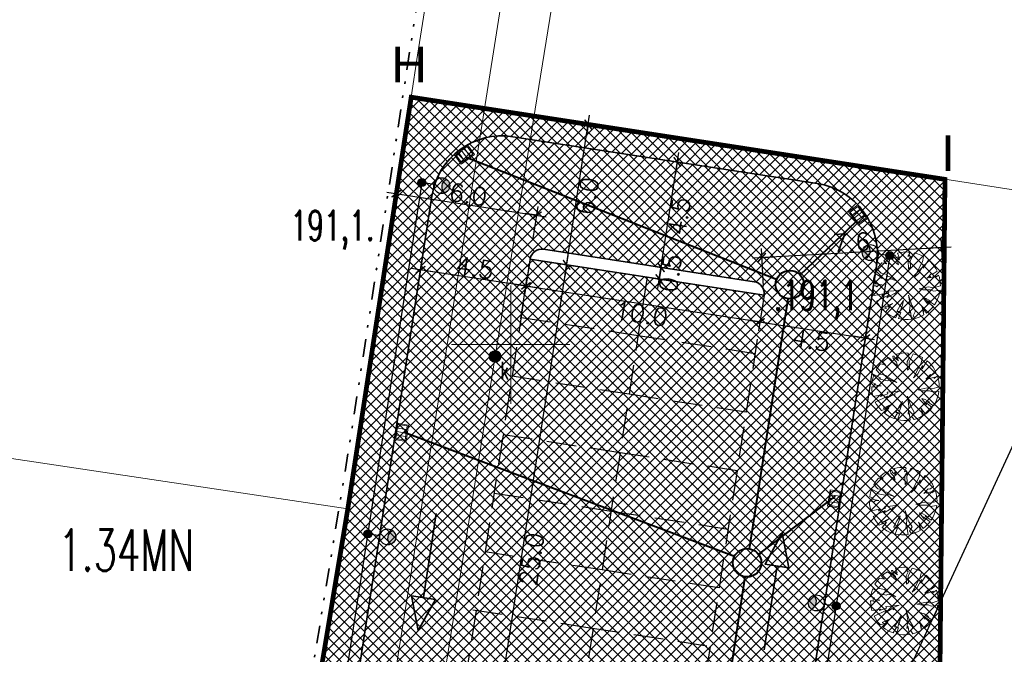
# Model space of a CAD drawing. Header units: metres. Extents: x 5515420 to 5516573, y 5683131 to 5683463.
# Tile 9 of 94: x 5516029 to 5516071, y 5683337 to 5683364. Entities that reach past the tile are written whole.
import ezdxf
from ezdxf.enums import TextEntityAlignment as Align
from ezdxf.lldxf.tags import DXFTag

# ---------------------------------------------------------------- set-up
doc = ezdxf.new("R2010")
doc.units = ezdxf.units.M
for name, pattern in [('CENTER', [2, 1.25, -0.25, 0.25, -0.25]), ('DASHED2', [0.375, 0.25, -0.125]), ('L_0_02', [0]), ('L_0_07', [2.25, 0.75, -0.5, 0, -0.5, 0, -0.5])]:
    doc.linetypes.add(name, pattern=pattern)
doc.layers.get('0').update_dxf_attribs({"linetype": 'CONTINUOUS', "lineweight": 18, "true_color": 0x000000})
doc.layers.get('Defpoints').update_dxf_attribs({"linetype": 'CONTINUOUS'})
for name, color, linetype in [('--EL_LEGENDA', 240, 'CONTINUOUS'), ('A-Bilans', 184, 'CONTINUOUS'), ('A-Granica', 94, 'CENTER'), ('A-Nawierzchnie', 41, 'CONTINUOUS'), ('A-Parkingi', 52, 'CONTINUOUS'), ('A-Zieleń-Wysoka', 60, 'CONTINUOUS'), ('CEG_SEL_atrybut_bloku1', 7, 'CONTINUOUS'), ('CEG_SEL_atrybut_bloku2', 9, 'CONTINUOUS')]:
    doc.layers.add(name, color=color, linetype=linetype)
for name, color, linetype, lineweight in [('A-Drogi', 170, 'CONTINUOUS', 35), ('D-WYMIARY', 7, 'CONTINUOUS', 15), ('DR_wpusty', 154, 'CONTINUOUS', 35), ('RR_kd', 106, 'CONTINUOUS', 40)]:
    doc.layers.add(name, color=color, linetype=linetype, lineweight=lineweight)
for name, color, linetype, lineweight, true_color in [('EGB_DzialkaEwidencyjna', 7, 'L_0_02', 18, 0x000000), ('GES_PrzewodKanalizacyjny', 7, 'CONTINUOUS', 18, 0x803300), ('GES_UrzadzeniaSiecKanalizacyjna_P', 7, 'CONTINUOUS', 18, 0x000000), ('pzp', 7, 'L_0_07', 35, 0xd200d2), ('siatka', 7, 'CONTINUOUS', 25, 0x000000), ('wysokosci', 7, 'CONTINUOUS', 25, 0x803300)]:
    doc.layers.add(name, color=color, linetype=linetype, lineweight=lineweight, true_color=true_color)
doc.layers.get('0').off()
doc.styles.add('GEO-INFO', font='arial.ttf')
doc.styles.add('ROMANS', font='romans', dxfattribs={"width": 0.9, "oblique": 15})
doc.styles.get("Standard").update_dxf_attribs({"font": 'simplex.shx'})
tags = doc.linetypes.add('--LINIA_nN', pattern='A,0.5,-0.2,["nN",Standard,S=0.1,R=0,X=-0.1,Y=-0.05],-0.25', length=0.95).pattern_tags.tags
tags[6] = DXFTag(74, 10)
doc.dimstyles.get("Standard").update_dxf_attribs({"dimtxt": 0.18, "dimasz": 0.18, "dimexe": 0.18, "dimexo": 0.0625, "dimgap": 0.09, "dimtad": 0, "dimtih": 1, "dimtoh": 1, "dimdec": 4, "dimzin": 0, "dimdsep": 46, "dimtxsty": 'Standard', "dimcen": 0.09, "dimadec": 0, "dimazin": 0, "dimtfac": 1, "dimtdec": 4, "dimtofl": 0, "dimtmove": 0, "dimatfit": 3, "dimfxl": 1, "dimtolj": 1, "dimtzin": 0, "dimarcsym": 0})
pattern_1 = [(45, (0, 0), (-0.224506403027, 0.224506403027), []), (135, (0, 0), (-0.224506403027, -0.224506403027), [])]

# ---------------------------------------------------------------- blocks, each defined once
blk = doc.blocks.new('L_0_02_2')
at = {"color": 0}
blk.add_point((0, 0), dxfattribs=at)
blk = doc.blocks.new('L_0_02_1')
at = {"color": 0}
blk.add_point((0, 0), dxfattribs=at)
blk = doc.blocks.new('SUKS')
at = {"linetype": 'Continuous', "lineweight": 18, "true_color": 0xffffff}
blk.add_hatch(color=7, dxfattribs=at).paths.add_polyline_path([(0, -0.5, 1), (0, 0.5, 1)])
at = {"color": 0, "linetype": 'Continuous', "lineweight": 18}
blk.add_circle((0, 0), 0.5, dxfattribs=at)
blk = doc.blocks.new('Drzewo-2')
at = {"layer": 'A-Zieleń-Wysoka', "linetype": 'Continuous', "lineweight": 13}
for p, q in [((-0.863, 1.19, 20.48), (-0.735, 1.274, 20.48)), ((-0.735, 1.274, 20.48), (-0.634, 1.197, 20.48)), ((-0.555, 1.328, 20.48), (-0.496, 1.328, 20.48)), ((-0.535, 1.229, 20.48), (-0.555, 1.328, 20.48)), ((-0.496, 1.328, 20.48), (-0.47, 1.256, 20.48)), ((-0.47, 1.256, 20.48), (-0.312, 1.138, 20.48)), ((-0.394, 1.417, 20.48), (-0.277, 1.443, 20.48)), ((-0.325, 1.243, 20.48), (-0.394, 1.417, 20.48)), ((-0.391, 1.262, 20.48), (-0.325, 1.243, 20.48)), ((-0.312, 1.138, 20.48), (-0.391, 1.262, 20.48)), ((-0.277, 1.443, 20.48), (-0.158, 1.46, 20.48)), ((-0.158, 1.46, 20.48), (-0.038, 1.467, 20.48)), ((-0.038, 1.467, 20.48), (0.082, 1.463, 20.48)), ((0.114, 1.42, 20.48), (0.036, 1.282, 20.48)), ((0.036, 1.282, 20.48), (0.088, 1.328, 20.48)), ((0.147, 1.269, 20.48), (0.055, 1.105, 20.48)), ((0.082, 1.463, 20.48), (0.114, 1.42, 20.48)), ((0.088, 1.328, 20.48), (0.147, 1.269, 20.48)), ((0.14, 1.098, 20.48), (0.313, 1.428, 20.48)), ((0.313, 1.428, 20.48), (0.448, 1.389, 20.48)), ((0.448, 1.389, 20.48), (0.579, 1.336, 20.48)), ((0.579, 1.336, 20.48), (0.703, 1.271, 20.48)), ((0.703, 1.271, 20.48), (0.652, 1.052, 20.48)), ((-1.257, 0.748, 20.48), (-1.2, 0.839, 20.48)), ((-1.2, 0.839, 20.48), (-1.137, 0.925, 20.48)), ((-1.137, 0.925, 20.48), (-1.067, 1.007, 20.48)), ((-1.067, 1.007, 20.48), (-0.857, 0.967, 20.48)), ((-0.982, 1.092, 20.48), (-0.863, 1.19, 20.48)), ((-0.857, 0.967, 20.48), (-0.982, 1.092, 20.48)), ((-0.634, 1.197, 20.48), (-0.568, 1.098, 20.48)), ((-0.568, 1.098, 20.48), (-0.358, 0.921, 20.48)), ((-0.397, 1.079, 20.48), (-0.535, 1.229, 20.48)), ((-0.358, 0.921, 20.48), (-0.397, 1.079, 20.48)), ((0.055, 1.105, 20.48), (0.068, 0.744, 20.48)), ((0.154, 0.823, 20.48), (0.14, 1.098, 20.48)), ((0.547, 0.849, 20.48), (0.409, 0.58, 20.48)), ((0.508, 0.58, 20.48), (0.705, 0.941, 20.48)), ((0.652, 1.052, 20.48), (0.547, 0.849, 20.48)), ((0.685, 0.79, 20.48), (0.905, 1.128, 20.48)), ((0.705, 0.941, 20.48), (0.685, 0.79, 20.48)), ((0.905, 1.128, 20.48), (0.993, 1.047, 20.48)), ((0.993, 1.047, 20.48), (1.074, 0.959, 20.48)), ((1.074, 0.959, 20.48), (1.147, 0.864, 20.48)), ((1.147, 0.864, 20.48), (1.212, 0.764, 20.48)), ((-1.414, 0.333, 20.48), (-1.386, 0.444, 20.48)), ((-1.386, 0.444, 20.48), (-1.35, 0.552, 20.48)), ((-1.35, 0.552, 20.48), (-1.06, 0.396, 20.48)), ((-1.086, 0.567, 20.48), (-1.257, 0.748, 20.48)), ((-0.837, 0.521, 20.48), (-1.086, 0.567, 20.48)), ((-0.811, 0.429, 20.48), (-0.837, 0.521, 20.48)), ((-0.719, 0.423, 20.48), (-0.811, 0.429, 20.48)), ((-0.378, 0.219, 20.48), (-0.719, 0.423, 20.48)), ((0.068, 0.744, 20.48), (0.154, 0.823, 20.48)), ((0.318, 0.41, 20.48), (0.508, 0.58, 20.48)), ((0.409, 0.58, 20.48), (0.318, 0.41, 20.48)), ((1.033, 0.554, 20.48), (0.849, 0.364, 20.48)), ((0.849, 0.364, 20.48), (0.987, 0.442, 20.48)), ((0.96, 0.377, 20.48), (1.203, 0.449, 20.48)), ((0.987, 0.442, 20.48), (0.96, 0.377, 20.48)), ((1.111, 0.541, 20.48), (1.033, 0.554, 20.48)), ((1.268, 0.658, 20.48), (1.111, 0.541, 20.48)), ((1.19, 0.39, 20.48), (1.335, 0.495, 20.48)), ((1.203, 0.449, 20.48), (1.19, 0.39, 20.48)), ((1.212, 0.764, 20.48), (1.268, 0.658, 20.48)), ((1.335, 0.495, 20.48), (1.367, 0.384, 20.48)), ((-1.444, 0.04, 20.48), (-1.316, 0.042, 20.48)), ((-1.438, -0.097, 20.48), (-1.444, 0.04, 20.48)), ((-1.433, 0.22, 20.48), (-1.414, 0.333, 20.48)), ((-1.283, 0.167, 20.48), (-1.433, 0.22, 20.48)), ((-1.342, 0.121, 20.48), (-1.283, 0.167, 20.48)), ((-1.047, 0.075, 20.48), (-1.342, 0.121, 20.48)), ((-1.316, 0.042, 20.48), (-1.27, -0.01, 20.48)), ((-1.27, -0.01, 20.48), (-1.191, 0.075, 20.48)), ((-1.191, 0.075, 20.48), (-1.047, 0.075, 20.48)), ((-1.06, 0.396, 20.48), (-1.145, 0.37, 20.48)), ((-1.145, 0.37, 20.48), (-0.784, 0.291, 20.48)), ((-0.784, 0.291, 20.48), (-0.679, 0.331, 20.48)), ((-0.679, 0.331, 20.48), (-0.378, 0.219, 20.48)), ((1.409, 0.04, 20.48), (1.111, -0.05, 20.48)), ((1.367, 0.384, 20.48), (1.39, 0.271, 20.48)), ((1.39, 0.271, 20.48), (1.404, 0.156, 20.48)), ((1.404, 0.156, 20.48), (1.409, 0.04, 20.48)), ((-1.418, -0.232, 20.48), (-1.438, -0.097, 20.48)), ((-1.386, -0.365, 20.48), (-1.418, -0.232, 20.48)), ((-1.009, -0.303, 20.48), (-1.386, -0.365, 20.48)), ((-1.29, -0.606, 20.48), (-0.774, -0.354, 20.48)), ((-0.769, -0.259, 20.48), (-1.065, -0.365, 20.48)), ((-1.065, -0.365, 20.48), (-1.009, -0.303, 20.48)), ((-0.847, -0.471, 20.48), (-0.534, -0.281, 20.48)), ((-0.774, -0.354, 20.48), (-0.847, -0.471, 20.48)), ((-0.562, -0.175, 20.48), (-0.797, -0.186, 20.48)), ((-0.797, -0.186, 20.48), (-0.769, -0.259, 20.48)), ((-0.238, -0.13, 20.48), (-0.562, -0.175, 20.48)), ((-0.534, -0.281, 20.48), (-0.467, -0.337, 20.48)), ((-0.473, -0.236, 20.48), (-0.238, -0.13, 20.48)), ((-0.467, -0.337, 20.48), (-0.473, -0.236, 20.48)), ((0.064, -0.359, 20.48), (0.131, -0.784, 20.48)), ((0.204, -0.784, 20.48), (0.064, -0.359, 20.48)), ((0.901, -0.004, 20.48), (0.514, -0.089, 20.48)), ((0.514, -0.089, 20.48), (0.672, -0.128, 20.48)), ((0.672, -0.128, 20.48), (0.993, -0.128, 20.48)), ((1.111, -0.05, 20.48), (0.901, -0.004, 20.48)), ((0.993, -0.128, 20.48), (1.118, -0.181, 20.48)), ((1.118, -0.181, 20.48), (1.397, -0.143, 20.48)), ((1.338, -0.404, 20.48), (1.291, -0.529, 20.48)), ((1.374, -0.275, 20.48), (1.338, -0.404, 20.48)), ((1.397, -0.143, 20.48), (1.374, -0.275, 20.48)), ((-1.235, -0.703, 20.48), (-1.29, -0.606, 20.48)), ((-1.174, -0.796, 20.48), (-1.235, -0.703, 20.48)), ((-1.105, -0.884, 20.48), (-1.174, -0.796, 20.48)), ((-0.618, -0.706, 20.48), (-0.953, -0.868, 20.48)), ((-0.814, -0.851, 20.48), (-0.618, -0.706, 20.48)), ((-0.283, -0.79, 20.48), (-0.428, -1.052, 20.48)), ((-0.311, -1.097, 20.48), (-0.193, -0.773, 20.48)), ((-0.148, -0.583, 20.48), (-0.283, -0.79, 20.48)), ((-0.193, -0.773, 20.48), (-0.148, -0.583, 20.48)), ((0.131, -0.784, 20.48), (0.092, -1.119, 20.48)), ((0.355, -1.036, 20.48), (0.204, -0.784, 20.48)), ((0.673, -0.454, 20.48), (0.869, -0.723, 20.48)), ((0.813, -0.499, 20.48), (0.673, -0.454, 20.48)), ((1.008, -0.611, 20.48), (0.813, -0.499, 20.48)), ((0.869, -0.723, 20.48), (0.824, -0.616, 20.48)), ((0.824, -0.616, 20.48), (1.114, -0.829, 20.48)), ((0.913, -0.594, 20.48), (1.008, -0.611, 20.48)), ((1.162, -0.763, 20.48), (0.913, -0.594, 20.48)), ((1.114, -0.829, 20.48), (1.026, -0.933, 20.48)), ((1.232, -0.649, 20.48), (1.162, -0.763, 20.48)), ((1.291, -0.529, 20.48), (1.232, -0.649, 20.48)), ((-1.029, -0.966, 20.48), (-1.105, -0.884, 20.48)), ((-0.858, -0.907, 20.48), (-1.029, -0.966, 20.48)), ((-0.953, -0.868, 20.48), (-0.858, -0.907, 20.48)), ((-0.905, -1.077, 20.48), (-0.719, -0.857, 20.48)), ((-0.809, -1.147, 20.48), (-0.905, -1.077, 20.48)), ((-0.719, -0.857, 20.48), (-0.814, -0.851, 20.48)), ((-0.707, -1.209, 20.48), (-0.809, -1.147, 20.48)), ((-0.601, -1.262, 20.48), (-0.707, -1.209, 20.48)), ((-0.339, -1.047, 20.48), (-0.49, -1.306, 20.48)), ((-0.428, -1.052, 20.48), (-0.339, -1.047, 20.48)), ((-0.356, -1.346, 20.48), (-0.26, -1.091, 20.48)), ((-0.26, -1.091, 20.48), (-0.311, -1.097, 20.48)), ((0.092, -1.119, 20.48), (0.142, -1.041, 20.48)), ((0.142, -1.041, 20.48), (0.186, -1.372, 20.48)), ((0.254, -1.226, 20.48), (0.355, -1.036, 20.48)), ((0.348, -1.339, 20.48), (0.254, -1.226, 20.48)), ((0.704, -1.191, 20.48), (0.59, -1.251, 20.48)), ((0.623, -0.84, 20.48), (0.712, -1.075, 20.48)), ((0.822, -1.113, 20.48), (0.623, -0.84, 20.48)), ((0.662, -0.996, 20.48), (0.704, -1.191, 20.48)), ((0.712, -1.075, 20.48), (0.662, -0.996, 20.48)), ((0.928, -1.028, 20.48), (0.822, -1.113, 20.48)), ((1.026, -0.933, 20.48), (0.928, -1.028, 20.48)), ((-0.49, -1.306, 20.48), (-0.601, -1.262, 20.48)), ((-0.222, -1.372, 20.48), (-0.356, -1.346, 20.48)), ((-0.086, -1.385, 20.48), (-0.222, -1.372, 20.48)), ((0.05, -1.385, 20.48), (-0.086, -1.385, 20.48)), ((0.186, -1.372, 20.48), (0.05, -1.385, 20.48)), ((0.471, -1.3, 20.48), (0.348, -1.339, 20.48)), ((0.59, -1.251, 20.48), (0.471, -1.3, 20.48))]:
    blk.add_line(p, q, dxfattribs=at)
blk = doc.blocks.new('_ARCHTICK')
at = {"color": 0, "linetype": 'ByBlock', "lineweight": -2}
blk.add_line((0, 0), (-1, 0), dxfattribs=at)
blk.add_solid([(0.398, 0.309), (0.309, 0.398), (-0.309, -0.398), (-0.398, -0.309)], dxfattribs=at)
blk = doc.blocks.new('*D249')
at = {"layer": 'D-WYMIARY', "color": 14, "lineweight": -2}
for p, q in [((5516045.017, 5683355.384), (5516045.227, 5683356.748)), ((5516044.774, 5683356.433), (5516051.495, 5683355.399)), ((5516050.948, 5683354.472), (5516051.157, 5683355.835))]:
    blk.add_line(p, q, dxfattribs=at)
at = {"layer": 'Defpoints', "color": 0}
for p in [(5516051.1, 5683355.46), (5516044.962, 5683355.026), (5516050.892, 5683354.113)]:
    blk.add_point(p, dxfattribs=at)
at = {"layer": 'D-WYMIARY', "color": 14, "lineweight": -2, "xscale": 0.5, "yscale": 0.5, "zscale": 0.5}
for p, rotation in [((5516045.169, 5683356.372), 171.2557797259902), ((5516051.1, 5683355.46), 351.2557797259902)]:
    blk.add_blockref('_ARCHTICK', p, dxfattribs=dict(at, rotation=rotation))
at = {"layer": 'D-WYMIARY', "color": 50, "linetype": 'ByBlock', "insert": (5516048.199, 5683356.336), "char_height": 0.75, "attachment_point": 5, "rotation": 351.2558}
blk.add_mtext('\\A1;6.0', dxfattribs=at)
blk = doc.blocks.new('*D250')
at = {"layer": 'D-WYMIARY', "color": 14, "lineweight": -2}
for p, q in [((5516050.837, 5683353.755), (5516050.583, 5683352.104)), ((5516050.246, 5683352.541), (5516060.916, 5683350.9)), ((5516060.639, 5683351.728), (5516060.463, 5683350.585))]:
    blk.add_line(p, q, dxfattribs=at)
at = {"layer": 'Defpoints', "color": 0}
for p in [(5516050.892, 5683354.113), (5516060.694, 5683352.086), (5516060.521, 5683350.96)]:
    blk.add_point(p, dxfattribs=at)
at = {"layer": 'D-WYMIARY', "color": 14, "lineweight": -2, "xscale": 0.5, "yscale": 0.5, "zscale": 0.5}
for p, rotation in [((5516050.641, 5683352.48), 171.2557797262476), ((5516060.521, 5683350.96), 351.2557797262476)]:
    blk.add_blockref('_ARCHTICK', p, dxfattribs=dict(at, rotation=rotation))
at = {"layer": 'D-WYMIARY', "color": 50, "linetype": 'ByBlock', "insert": (5516055.516, 5683351.3), "char_height": 0.75, "attachment_point": 5, "rotation": 351.2558}
blk.add_mtext('\\A1;10.0', dxfattribs=at)
blk = doc.blocks.new('*D251')
at = {"layer": 'D-WYMIARY', "color": 14, "lineweight": -2}
for p, q in [((5516060.207, 5683353.661), (5516068.599, 5683354.123)), ((5516068.267, 5683352.866), (5516068.178, 5683354.48)), ((5516060.674, 5683352.448), (5516060.585, 5683354.063))]:
    blk.add_line(p, q, dxfattribs=at)
at = {"layer": 'Defpoints', "color": 0}
for p in [(5516068.199, 5683354.101), (5516068.287, 5683352.504), (5516060.694, 5683352.086)]:
    blk.add_point(p, dxfattribs=at)
at = {"layer": 'D-WYMIARY', "color": 14, "lineweight": -2, "xscale": 0.5, "yscale": 0.5, "zscale": 0.5}
for p, rotation in [((5516068.199, 5683354.101), 3.145746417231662), ((5516060.606, 5683353.683), 183.1457464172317)]:
    blk.add_blockref('_ARCHTICK', p, dxfattribs=dict(at, rotation=rotation))
at = {"layer": 'D-WYMIARY', "color": 50, "linetype": 'ByBlock', "insert": (5516064.379, 5683354.316), "char_height": 0.75, "attachment_point": 5, "rotation": 3.1457}
blk.add_mtext('\\A1;7.6', dxfattribs=at)
blk = doc.blocks.new('*D254')
at = {"layer": 'D-WYMIARY', "color": 14, "lineweight": -2}
for p, q in [((5516045.98, 5683351.778), (5516046.251, 5683353.54)), ((5516045.798, 5683353.225), (5516051.037, 5683352.419)), ((5516050.428, 5683351.094), (5516050.699, 5683352.855))]:
    blk.add_line(p, q, dxfattribs=at)
at = {"layer": 'Defpoints', "color": 0}
for p in [(5516050.641, 5683352.48), (5516045.925, 5683351.42), (5516050.373, 5683350.736)]:
    blk.add_point(p, dxfattribs=at)
at = {"layer": 'D-WYMIARY', "color": 14, "lineweight": -2, "xscale": 0.5, "yscale": 0.5, "zscale": 0.5}
for p, rotation in [((5516046.194, 5683353.164), 171.2557797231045), ((5516050.641, 5683352.48), 351.2557797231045)]:
    blk.add_blockref('_ARCHTICK', p, dxfattribs=dict(at, rotation=rotation))
at = {"layer": 'D-WYMIARY', "color": 50, "linetype": 'ByBlock', "insert": (5516048.482, 5683353.242), "char_height": 0.75, "attachment_point": 5, "rotation": 351.2558}
blk.add_mtext('\\A1;4.5', dxfattribs=at)
blk = doc.blocks.new('*D256')
at = {"layer": 'D-WYMIARY', "color": 14, "lineweight": -2}
for p, q in [((5516052.296, 5683352.973), (5516053.329, 5683359.688)), ((5516052.084, 5683359.475), (5516053.644, 5683359.235)), ((5516051.173, 5683353.551), (5516052.732, 5683353.311))]:
    blk.add_line(p, q, dxfattribs=at)
at = {"layer": 'Defpoints', "color": 0}
for p in [(5516051.726, 5683359.53), (5516053.268, 5683359.293), (5516050.814, 5683353.606)]:
    blk.add_point(p, dxfattribs=at)
at = {"layer": 'D-WYMIARY', "color": 14, "lineweight": -2, "xscale": 0.5, "yscale": 0.5, "zscale": 0.5}
for p, rotation in [((5516053.268, 5683359.293), 81.25521229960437), ((5516052.357, 5683353.369), 261.2552122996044)]:
    blk.add_blockref('_ARCHTICK', p, dxfattribs=dict(at, rotation=rotation))
at = {"layer": 'D-WYMIARY', "color": 50, "linetype": 'ByBlock', "insert": (5516053.233, 5683356.266), "char_height": 0.75, "attachment_point": 5, "rotation": 81.2552}
blk.add_mtext('\\A1;6.0', dxfattribs=at)
blk = doc.blocks.new('*D264')
at = {"layer": 'D-WYMIARY', "color": 14, "lineweight": -2}
for p, q in [((5516048.495, 5683328.264), (5516052.418, 5683353.764)), ((5516051.173, 5683353.551), (5516052.732, 5683353.311)), ((5516047.372, 5683328.841), (5516048.932, 5683328.602))]:
    blk.add_line(p, q, dxfattribs=at)
at = {"layer": 'Defpoints', "color": 0}
for p in [(5516050.814, 5683353.606), (5516052.357, 5683353.369), (5516047.014, 5683328.897)]:
    blk.add_point(p, dxfattribs=at)
at = {"layer": 'D-WYMIARY', "color": 14, "lineweight": -2, "xscale": 0.5, "yscale": 0.5, "zscale": 0.5}
for p, rotation in [((5516052.357, 5683353.369), 81.25577972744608), ((5516048.556, 5683328.659), 261.2557797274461)]:
    blk.add_blockref('_ARCHTICK', p, dxfattribs=dict(at, rotation=rotation))
at = {"layer": 'D-WYMIARY', "color": 50, "linetype": 'ByBlock', "insert": (5516050.877, 5683340.949), "char_height": 0.75, "attachment_point": 5, "rotation": 81.2558}
blk.add_mtext('\\A1;25.0', dxfattribs=at)
blk = doc.blocks.new('*D265')
at = {"layer": 'D-WYMIARY', "color": 14, "lineweight": -2}
for p, q in [((5516056.209, 5683352.372), (5516056.406, 5683353.656)), ((5516056.188, 5683353.285), (5516056.721, 5683353.203)), ((5516056.112, 5683352.791), (5516056.645, 5683352.709))]:
    blk.add_line(p, q, dxfattribs=at)
at = {"layer": 'Defpoints', "color": 0}
for p in [(5516055.83, 5683353.34), (5516056.345, 5683353.261), (5516055.754, 5683352.846)]:
    blk.add_point(p, dxfattribs=at)
at = {"layer": 'D-WYMIARY', "color": 14, "lineweight": -2, "xscale": 0.5, "yscale": 0.5, "zscale": 0.5}
for p, rotation in [((5516056.269, 5683352.767), 261.2557800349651), ((5516056.345, 5683353.261), 81.25578003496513)]:
    blk.add_blockref('_ARCHTICK', p, dxfattribs=dict(at, rotation=rotation))
at = {"layer": 'D-WYMIARY', "color": 50, "linetype": 'ByBlock', "insert": (5516056.738, 5683353.016), "char_height": 0.75, "attachment_point": 5, "rotation": 81.2558}
blk.add_mtext('\\A1;0.5', dxfattribs=at)
blk = doc.blocks.new('*D266')
at = {"layer": 'D-WYMIARY', "color": 14, "lineweight": -2}
for p, q in [((5516056.285, 5683352.866), (5516057.09, 5683358.104)), ((5516057.382, 5683357.655), (5516057.405, 5683357.651)), ((5516056.188, 5683353.285), (5516056.721, 5683353.203))]:
    blk.add_line(p, q, dxfattribs=at)
at = {"layer": 'Defpoints', "color": 0}
for p in [(5516057.024, 5683357.71), (5516057.029, 5683357.709), (5516055.83, 5683353.34)]:
    blk.add_point(p, dxfattribs=at)
at = {"layer": 'D-WYMIARY', "color": 14, "lineweight": -2, "xscale": 0.5, "yscale": 0.5, "zscale": 0.5}
for p, rotation in [((5516057.029, 5683357.709), 81.25578003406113), ((5516056.345, 5683353.261), 261.2557800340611)]:
    blk.add_blockref('_ARCHTICK', p, dxfattribs=dict(at, rotation=rotation))
at = {"layer": 'D-WYMIARY', "color": 50, "linetype": 'ByBlock', "insert": (5516057.107, 5683355.42), "char_height": 0.75, "attachment_point": 5, "rotation": 81.2558}
blk.add_mtext('\\A1;4.5', dxfattribs=at)
blk = doc.blocks.new('*D298')
at = {"layer": 'D-WYMIARY', "color": 14, "lineweight": -2}
for p, q in [((5516060.639, 5683351.728), (5516060.463, 5683350.585)), ((5516060.125, 5683351.021), (5516065.364, 5683350.215)), ((5516065.006, 5683350.522), (5516064.911, 5683349.901))]:
    blk.add_line(p, q, dxfattribs=at)
at = {"layer": 'Defpoints', "color": 0}
for p in [(5516060.694, 5683352.086), (5516065.061, 5683350.88), (5516064.968, 5683350.276)]:
    blk.add_point(p, dxfattribs=at)
at = {"layer": 'D-WYMIARY', "color": 14, "lineweight": -2, "xscale": 0.5, "yscale": 0.5, "zscale": 0.5}
for p, rotation in [((5516060.521, 5683350.96), 171.2557797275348), ((5516064.968, 5683350.276), 351.2557797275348)]:
    blk.add_blockref('_ARCHTICK', p, dxfattribs=dict(at, rotation=rotation))
at = {"layer": 'D-WYMIARY', "color": 50, "linetype": 'ByBlock', "insert": (5516062.68, 5683350.198), "char_height": 0.75, "attachment_point": 5, "rotation": 351.2558}
blk.add_mtext('\\A1;4.5', dxfattribs=at)
blk = doc.blocks.new('*D903')
at = {"layer": 'D-WYMIARY', "color": 14, "lineweight": -2}
for p, q in [((5516058.587, 5683318.539), (5516109.046, 5683427.392)), ((5516122.905, 5683420.527), (5516108.533, 5683427.189)), ((5516072.783, 5683312.4), (5516058.41, 5683319.062))]:
    blk.add_line(p, q, dxfattribs=at)
at = {"layer": 'Defpoints', "color": 0}
for p in [(5516108.877, 5683427.03), (5516123.234, 5683420.375), (5516073.112, 5683312.247)]:
    blk.add_point(p, dxfattribs=at)
at = {"layer": 'D-WYMIARY', "color": 14, "lineweight": -2, "xscale": 0.5, "yscale": 0.5, "zscale": 0.5}
for p, rotation in [((5516108.877, 5683427.03), 65.12995453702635), ((5516058.755, 5683318.902), 245.1299545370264)]:
    blk.add_blockref('_ARCHTICK', p, dxfattribs=dict(at, rotation=rotation))
at = {"layer": 'D-WYMIARY', "color": 50, "linetype": 'ByBlock', "insert": (5516083.431, 5683373.145), "char_height": 0.75, "attachment_point": 5, "rotation": 65.13}
blk.add_mtext('\\A1;119.2', dxfattribs=at)
blk = doc.blocks.new('21-15-CZ_PAR_ZT15_PZT - A-PZT_09-05-2022 - wyczyszczone_dwg__U11-V68-A-PZT')
at = {"layer": 'DR_wpusty', "lineweight": 9}
for p, q in [((0.142, 0.206), (-0.237, 0.079)), ((0.19, 0.064), (-0.19, -0.064)), ((0.237, -0.078), (-0.142, -0.206))]:
    blk.add_line(p, q, dxfattribs=at)
at = {"layer": 'DR_wpusty', "lineweight": 9, "flags": 128}
blk.add_lwpolyline([(-0.126, -0.411), (0.348, -0.252), (0.125, 0.411), (-0.348, 0.252)], close=True, dxfattribs=at)
blk.add_lwpolyline([(0.285, -0.221), (-0.094, -0.348), (-0.285, 0.221), (0.094, 0.348), (0.285, -0.221)], dxfattribs=at)
blk = doc.blocks.new('oprawa zewnetrzna stojaca')
for points in [[(0.375, 0, 1), (-0.375, 0, 1)], [(2.625, 0, 0.267949), (2.25, 0.65, 0.57735), (2.25, -0.65, 0.267949)]]:
    blk.add_hatch(color=256).paths.add_polyline_path(points)
blk.add_line((1.125, 0), (0.375, 0))
for centre, radius in [((0, 0), 0.375), ((1.875, 0), 0.75)]:
    blk.add_circle(centre, radius)
blk.add_arc((2.625, 0), 0.75, 120, 240)
at = {"layer": 'CEG_SEL_atrybut_bloku1', "style": 'ROMANS', "width": 0.6, "flags": 8}
blk.add_attdef('TYP', text='', height=1, dxfattribs=at).set_placement((1.873, 0.9), align=Align.CENTER)
at = {"layer": 'CEG_SEL_atrybut_bloku2', "style": 'ROMANS', "width": 0.6, "flags": 8}
for tag, p in [('OPIS1', (1.873, -1.638)), ('OPIS2', (1.873, -2.499))]:
    blk.add_attdef(tag, text='', height=0.75, dxfattribs=at).set_placement(p, align=Align.CENTER)

msp = doc.modelspace()

# ---------------------------------------------------------------- hatches: boundary and pattern name
at = {"layer": 'A-Nawierzchnie', "linetype": 'ByBlock', "true_color": 0xb7e0ab, "transparency": 33554687}
h = msp.add_hatch(dxfattribs=at)
h.set_pattern_fill('ANSI37', color=9, scale=0.1, style=0)
h.set_pattern_definition([(45, (615.27432, 129.31925), (-0.224506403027, 0.224506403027), []), (135, (615.27432, 129.31925), (-0.224506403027, -0.224506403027), [])])
h.paths.add_polyline_path([(5516099.664, 5683319.51), (5516093.181, 5683320.492, 0.024008), (5516090.889, 5683320.728), (5516071.667, 5683321.776, -0.024847), (5516069.296, 5683322.023), (5516062.303, 5683323.109, -0.363827), (5516061.033, 5683324.559), (5516063.231, 5683324.231), (5516064.491, 5683332.647), (5516062.295, 5683332.975), (5516065.443, 5683353.379, 0.414214), (5516062.934, 5683356.801), (5516050.09, 5683358.776, 0.414195), (5516046.669, 5683356.267), (5516042.257, 5683327.599, 0.414232), (5516044.766, 5683324.178), (5516053.344, 5683322.858, -0.020079), (5516053.58, 5683322.812), (5516052.669, 5683316.936), (5516054.151, 5683316.706), (5516053.921, 5683315.224), (5516046.954, 5683316.304), (5516046.534, 5683313.591), (5516044.962, 5683313.835), (5516043.962, 5683307.382), (5516045.533, 5683307.139), (5516044.093, 5683297.855), (5516044.241, 5683297.832), (5516044.011, 5683296.349), (5516069.872, 5683292.338), (5516070.102, 5683293.821), (5516070.25, 5683293.798), (5516071.69, 5683303.082), (5516073.261, 5683302.838), (5516074.262, 5683309.291), (5516072.691, 5683309.535), (5516073.112, 5683312.247), (5516066.145, 5683313.328), (5516066.375, 5683314.81), (5516068.141, 5683314.536), (5516068.713, 5683314.453), (5516069.444, 5683314.362), (5516070.422, 5683314.267), (5516071.256, 5683314.211), (5516075.586, 5683313.975), (5516074.85, 5683300.465), (5516082.257, 5683299.38), (5516080.797, 5683289.416), (5516090.875, 5683287.94), (5516092.61, 5683299.784), (5516076.426, 5683302.154), (5516076.853, 5683309.98), (5516087.949, 5683309.371), (5516088.305, 5683315.861), (5516090.617, 5683315.735, -0.024008), (5516092.431, 5683315.549), (5516098.599, 5683314.614), (5516098.319, 5683313.307), (5516091.994, 5683314.283), (5516090.391, 5683303.903), (5516099.094, 5683302.561), (5516096.497, 5683285.747), (5516069.795, 5683289.868), (5516048.343, 5683290.099), (5516034.966, 5683291.964), (5516037.043, 5683305.716), (5516039.999, 5683324.309), (5516043.122, 5683343.076), (5516045.797, 5683360.442), (5516068.333, 5683356.976), (5516067.98, 5683322.477), (5516099.93, 5683320.736)])
at = {"layer": 'A-Nawierzchnie', "linetype": 'ByBlock', "true_color": 0xcbd1d0, "transparency": 33554687}
h = msp.add_hatch(dxfattribs=at)
h.set_pattern_fill('ANSI37', color=254, scale=0.1, style=0)
h.set_pattern_definition(pattern_1)
h.paths.add_polyline_path([(5516068.531, 5683317.082), (5516059.777, 5683318.441, -0.227866), (5516055.493, 5683321.385, 0.228224), (5516053.346, 5683322.858), (5516044.769, 5683324.177, -0.414232), (5516042.26, 5683327.599), (5516046.671, 5683356.267, -0.414195), (5516050.092, 5683358.776), (5516062.936, 5683356.8, -0.414214), (5516065.446, 5683353.379), (5516061.053, 5683324.819, 0.413846), (5516062.305, 5683323.108), (5516069.298, 5683322.023, 0.024847), (5516071.669, 5683321.775), (5516090.892, 5683320.728, -0.024008), (5516093.183, 5683320.492), (5516099.664, 5683319.51), (5516098.602, 5683314.613), (5516092.434, 5683315.549, 0.024008), (5516090.62, 5683315.735), (5516071.397, 5683316.783, -0.024819), (5516068.535, 5683317.082)])
h.paths.add_polyline_path([(5516047.432, 5683328.326), (5516056.323, 5683326.959, 0.414214), (5516056.893, 5683327.377), (5516060.694, 5683352.086, 0.414214), (5516060.276, 5683352.657), (5516051.385, 5683354.024, 0.414214), (5516050.814, 5683353.606), (5516047.014, 5683328.897, 0.414214)], flags=16)
at = {"layer": 'A-Nawierzchnie', "linetype": 'ByBlock', "true_color": 0xa3b8c7, "transparency": 33554687}
h = msp.add_hatch(dxfattribs=at)
h.set_pattern_fill('ANSI37', color=253, scale=0.1, style=0)
h.set_pattern_definition(pattern_1)
h.paths.add_polyline_path([(5516047.014, 5683328.897), (5516050.814, 5683353.606), (5516060.694, 5683352.086), (5516056.893, 5683327.377)])

# ---------------------------------------------------------------- linework, layer by layer
at = {"layer": '--EL_LEGENDA', "linetype": '--LINIA_nN', "ltscale": 5}
for points in [[(5516041.729, 5683327.434), (5516046.255, 5683356.846)], [(5516066.01, 5683353.758), (5516062.877, 5683333.394), (5516065.059, 5683333.067), (5516063.614, 5683323.411)]]:
    msp.add_lwpolyline(points, dxfattribs=at)
at = {"layer": 'A-Drogi', "linetype": 'ByBlock'}
for p, q in [((5516062.936, 5683356.8), (5516050.092, 5683358.776)), ((5516046.671, 5683356.267), (5516042.26, 5683327.599)), ((5516055.83, 5683353.34), (5516051.385, 5683354.024)), ((5516065.522, 5683353.873), (5516061.053, 5683324.819)), ((5516055.754, 5683352.846), (5516050.814, 5683353.606)), ((5516060.276, 5683352.657), (5516055.83, 5683353.34)), ((5516060.694, 5683352.086), (5516055.754, 5683352.846)), ((5516046.857, 5683342.871), (5516046.312, 5683339.326)), ((5516060.697, 5683337.114), (5516061.242, 5683340.658))]:
    msp.add_line(p, q, dxfattribs=at)
for points in [[(5516061.457, 5683342.056), (5516060.738, 5683340.736), (5516061.745, 5683340.581), (5516061.457, 5683342.056)], [(5516046.097, 5683337.929), (5516046.816, 5683339.249), (5516045.809, 5683339.404), (5516046.097, 5683337.929)]]:
    msp.add_lwpolyline(points, dxfattribs=at)
for centre, radius, start, end in [((5516049.636, 5683355.811), 3, 81.2558, 171.2521), ((5516062.48, 5683353.835), 3, 351.2558, 81.2558), ((5516051.309, 5683353.53), 0.5, 81.2558, 171.2558), ((5516060.2, 5683352.162), 0.5, 351.2558, 81.2558)]:
    msp.add_arc(centre, radius, start, end, dxfattribs=at)
at = {"layer": 'A-Granica', "lineweight": 13, "ltscale": 2}
msp.add_lwpolyline([(5516043.122, 5683343.076, 0.2, 0.2, 0), (5516045.797, 5683360.442, 0.2, 0.2, 0), (5516068.333, 5683356.976, 0.2, 0.2, 0), (5516067.98, 5683322.477, 0.2, 0.2, 0), (5516099.93, 5683320.736, 0.2, 0.2, 0), (5516098.319, 5683313.307, 0.2, 0.2, 0), (5516091.994, 5683314.283, 0.2, 0.2, 0), (5516090.391, 5683303.903, 0.2, 0.2, 0), (5516099.094, 5683302.561, 0.2, 0.2, 0), (5516096.497, 5683285.747, 0.2, 0.2, 0), (5516069.795, 5683289.868, 0.2, 0.2, 0), (5516048.343, 5683290.099, 0.2, 0.2, 0), (5516034.966, 5683291.964, 0.2, 0.2, 0), (5516037.043, 5683305.716, 0.2, 0.2, 0), (5516039.999, 5683324.309, 0.2, 0.2, 0)], format="xyseb", close=True, dxfattribs=at)
at = {"layer": 'A-Parkingi', "linetype": 'DASHED2', "ltscale": 5}
for p, q in [((5516050.814, 5683353.606), (5516047.014, 5683328.897)), ((5516055.754, 5683352.846), (5516051.954, 5683328.137)), ((5516060.694, 5683352.086), (5516056.893, 5683327.377)), ((5516055.374, 5683350.375), (5516050.434, 5683351.135)), ((5516060.314, 5683349.615), (5516055.374, 5683350.375)), ((5516054.994, 5683347.904), (5516050.054, 5683348.664)), ((5516059.934, 5683347.145), (5516054.994, 5683347.904)), ((5516054.614, 5683345.433), (5516049.674, 5683346.193)), ((5516059.554, 5683344.674), (5516054.614, 5683345.433)), ((5516054.234, 5683342.962), (5516049.294, 5683343.722)), ((5516059.174, 5683342.203), (5516054.234, 5683342.962)), ((5516053.854, 5683340.491), (5516048.914, 5683341.251)), ((5516058.793, 5683339.732), (5516053.854, 5683340.491)), ((5516053.346, 5683338.04), (5516048.406, 5683338.8)), ((5516058.285, 5683337.28), (5516053.346, 5683338.04))]:
    msp.add_line(p, q, dxfattribs=at)
at = {"layer": 'EGB_DzialkaEwidencyjna', "linetype": 'CONTINUOUS', "lineweight": 18}
for p, q in [((5516046.066, 5683362.219), (5516048.933, 5683380.78)), ((5516045.797, 5683360.442), (5516046.066, 5683362.219)), ((5516043.122, 5683343.076), (5516045.797, 5683360.442)), ((5516068.333, 5683356.976), (5516045.797, 5683360.442)), ((5516045.797, 5683360.442), (5516068.333, 5683356.976)), ((5516067.98, 5683322.477), (5516068.333, 5683356.976)), ((5516068.333, 5683356.976), (5516067.98, 5683322.477)), ((5516082.798, 5683354.765), (5516068.333, 5683356.976)), ((5516068.333, 5683356.976), (5516082.798, 5683354.765)), ((5515990.698, 5683350.871), (5516043.122, 5683343.076)), ((5516039.999, 5683324.309), (5516043.122, 5683343.076)), ((5516043.122, 5683343.076), (5516039.999, 5683324.309))]:
    msp.add_line(p, q, dxfattribs=at)
at = {"layer": 'GES_PrzewodKanalizacyjny', "color": 36, "linetype": 'Continuous', "lineweight": 18, "true_color": 0x803300, "flags": 128}
for points in [[(5516033.952, 5683259.599), (5516037.976, 5683287.795), (5516042.223, 5683317.771), (5516052.554, 5683383.113), (5516056.545, 5683408.655)], [(5516057.73, 5683408.467), (5516056.79, 5683395.808), (5516054.409, 5683380.825), (5516049.34, 5683349.5), (5516043.845, 5683314.963), (5516039.885, 5683280.729), (5516036.966, 5683259.341)]]:
    msp.add_lwpolyline(points, dxfattribs=at)
at = {"layer": 'GES_UrzadzeniaSiecKanalizacyjna_P', "color": 36, "true_color": 0x803300}
msp.add_point((5516049.34, 5683349.5), dxfattribs=at)
at = {"layer": 'pzp', "lineweight": 35, "flags": 128}
msp.add_lwpolyline([(5516047.95, 5683376.87), (5516043.31, 5683346.51), (5516039.2, 5683321.5), (5516032.3, 5683277.9)], dxfattribs=at)
at = {"layer": 'RR_kd'}
for p, q in [((5516061.226, 5683352.749), (5516048.12, 5683357.9)), ((5516062.219, 5683352.943), (5516064.567, 5683355.18)), ((5516061.693, 5683351.936), (5516060.069, 5683341.386)), ((5516045.5, 5683346.3), (5516059.446, 5683341.071)), ((5516063.7, 5683343.6), (5516060.453, 5683341.16)), ((5516059.887, 5683340.2), (5516057.176, 5683322.588))]:
    msp.add_line(p, q, dxfattribs=at)
for centre in [(5516061.784, 5683352.529), (5516059.978, 5683340.793)]:
    msp.add_circle(centre, 0.6, dxfattribs=at)
at = {"layer": 'siatka', "color": 18, "linetype": 'Continuous', "lineweight": 13, "true_color": 0x000000, "flags": 128}
for points in [[(5516050, 5683347.5), (5516050, 5683352.5)], [(5516047.5, 5683350), (5516052.5, 5683350)]]:
    msp.add_lwpolyline(points, dxfattribs=at)

# ---------------------------------------------------------------- block references
at = {"layer": '--EL_LEGENDA', "yscale": 0.4500000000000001, "zscale": 0.4500000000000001}
for p, xscale, rotation in [((5516046.252, 5683356.837), 0.4500000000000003, 351.2522201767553), ((5516066.01, 5683353.758), 0.4500000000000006, 171.2557797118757), ((5516043.971, 5683342.012), 0.4500000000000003, 351.2522201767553), ((5516063.735, 5683338.972), 0.4500000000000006, 171.2557797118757)]:
    msp.add_blockref('oprawa zewnetrzna stojaca', p, dxfattribs=dict(at, xscale=xscale, rotation=rotation))
at = {"layer": 'A-Zieleń-Wysoka', "linetype": 'ByBlock'}
for p in [(5516066.729, 5683352.443, -20.48), (5516066.682, 5683348.182, -20.48), (5516066.587, 5683343.353, -20.48), (5516066.634, 5683339.14, -20.48)]:
    msp.add_blockref('Drzewo-2', p, dxfattribs=at)
at = {"layer": 'DR_wpusty', "xscale": -1}
for p, rotation in [((5516048.04, 5683358.025), 144.3605810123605), ((5516045.39, 5683346.3), 189.8250212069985)]:
    msp.add_blockref('21-15-CZ_PAR_ZT15_PZT - A-PZT_09-05-2022 - wyczyszczone_dwg__U11-V68-A-PZT', p, dxfattribs=dict(at, rotation=rotation))
at = {"layer": 'DR_wpusty'}
for p, rotation in [((5516064.668, 5683355.468), 198.150978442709), ((5516063.672, 5683343.488), 152.6865382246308)]:
    msp.add_blockref('21-15-CZ_PAR_ZT15_PZT - A-PZT_09-05-2022 - wyczyszczone_dwg__U11-V68-A-PZT', p, dxfattribs=dict(at, rotation=rotation))
at = {"layer": 'EGB_DzialkaEwidencyjna', "color": 18, "linetype": 'Continuous', "true_color": 0x000000, "xscale": 0.5, "yscale": 0.5, "zscale": 0.5}
for name, p, rotation in [('L_0_02_2', (5516046.066, 5683362.219), 261.3699999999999), ('L_0_02_1', (5516046.066, 5683362.219), 81.22), ('L_0_02_2', (5516045.797, 5683360.442), 351.26), ('L_0_02_1', (5516045.797, 5683360.442), 81.37), ('L_0_02_2', (5516045.797, 5683360.442), 261.24), ('L_0_02_1', (5516045.797, 5683360.442), 351.26), ('L_0_02_2', (5516068.333, 5683356.976), 351.3099999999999), ('L_0_02_1', (5516068.333, 5683356.976), 171.26), ('L_0_02_2', (5516068.333, 5683356.976), 269.41), ('L_0_02_1', (5516068.333, 5683356.976), 351.3099999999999), ('L_0_02_2', (5516068.333, 5683356.976), 171.26), ('L_0_02_1', (5516068.333, 5683356.976), 269.41), ('L_0_02_2', (5516043.122, 5683343.076), 260.55), ('L_0_02_1', (5516043.122, 5683343.076), 81.23999999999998), ('L_0_02_2', (5516043.122, 5683343.076), 171.54), ('L_0_02_1', (5516043.122, 5683343.076), 260.55)]:
    msp.add_blockref(name, p, dxfattribs=dict(at, rotation=rotation))
at = {"layer": 'GES_UrzadzeniaSiecKanalizacyjna_P', "color": 36, "linetype": 'Continuous', "true_color": 0x803300, "xscale": 0.5, "yscale": 0.5, "zscale": 0.5}
msp.add_blockref('SUKS', (5516049.34, 5683349.5), dxfattribs=at)

# ---------------------------------------------------------------- texts
at = {"layer": 'A-Bilans', "linetype": 'ByBlock', "char_height": 1.5, "width": 2.44542, "attachment_point": 1, "style": 'GEO-INFO'}
for s, insert in [('H', (5516044.951, 5683362.575, -10.3)), ('I', (5516068.175, 5683358.829, -10.3))]:
    msp.add_mtext(s, dxfattribs=dict(at, insert=insert))
at = {"layer": 'GES_UrzadzeniaSiecKanalizacyjna_P', "color": 36, "lineweight": 15, "true_color": 0x803300, "width": 0.66}
msp.add_text('k', height=0.75, rotation=-360, dxfattribs=at).set_placement((5516049.565, 5683349.275), align=Align.TOP_LEFT)
at = {"layer": 'pzp', "linetype": 'Continuous', "lineweight": 35, "width": 0.66}
msp.add_text('1.34MN', height=1.75, dxfattribs=at).set_placement((5516030.9, 5683342.2), align=Align.TOP_LEFT)
at = {"layer": 'wysokosci', "lineweight": 25, "width": 0.66}
for s, p in [('191,1.', (5516040.7, 5683355.65)), ('.191,1', (5516061.12, 5683352.7))]:
    msp.add_text(s, height=1.25, dxfattribs=at).set_placement(p, align=Align.TOP_LEFT)

# ---------------------------------------------------------------- dimensions: what is measured, and where the dimension line sits
at = {"layer": 'D-WYMIARY'}
for p1, p2, distance, picture, middle in [((5516073.112, 5683312.247), (5516123.234, 5683420.375), 15.824, '*D903', (5516083.431, 5683373.145)), ((5516050.814, 5683353.606), (5516051.726, 5683359.53), -1.561, '*D256', (5516053.233, 5683356.266)), ((5516044.962, 5683355.026), (5516050.892, 5683354.113), 1.362, '*D249', (5516048.199, 5683356.336)), ((5516060.694, 5683352.086), (5516068.287, 5683352.504), 1.599, '*D251', (5516064.379, 5683354.316)), ((5516045.925, 5683351.42), (5516050.373, 5683350.736), 1.765, '*D254', (5516048.482, 5683353.242)), ((5516047.014, 5683328.897), (5516050.814, 5683353.606), -1.561, '*D264', (5516050.877, 5683340.949))]:
    dim = msp.add_aligned_dim(p1=p1, p2=p2, distance=distance, dimstyle='Standard', override={"dimtxt": 0.75, "dimasz": 0.5, "dimexe": 0.38, "dimexo": 0.3625, "dimgap": 0.05, "dimtad": 2, "dimtih": 0, "dimdec": 1, "dimblk": 'ARCHTICK', "dimblk1": 'ARCHTICK', "dimblk2": 'ARCHTICK', "dimdle": 0.4, "dimclrd": 14, "dimclre": 14, "dimclrt": 50, "dimtvp": 0.3}, dxfattribs=at)
    dim.commit()
    dim.dimension.update_dxf_attribs({"geometry": picture, "text_midpoint": middle})
for base, p1, p2, angle, picture, middle in [((5516057.029, 5683357.709), (5516055.83, 5683353.34), (5516057.024, 5683357.71), 81.2558, '*D266', (5516057.107, 5683355.42)), ((5516060.521, 5683350.96), (5516050.892, 5683354.113), (5516060.694, 5683352.086), 351.2558, '*D250', (5516055.516, 5683351.3)), ((5516064.968, 5683350.276), (5516060.694, 5683352.086), (5516065.061, 5683350.88), 351.2558, '*D298', (5516062.68, 5683350.198))]:
    dim = msp.add_linear_dim(base=base, p1=p1, p2=p2, angle=angle, dimstyle='Standard', override={"dimtxt": 0.75, "dimasz": 0.5, "dimexe": 0.38, "dimexo": 0.3625, "dimgap": 0.05, "dimtad": 2, "dimtih": 0, "dimdec": 1, "dimblk": 'ARCHTICK', "dimblk1": 'ARCHTICK', "dimblk2": 'ARCHTICK', "dimdle": 0.4, "dimclrd": 14, "dimclre": 14, "dimclrt": 50, "dimtvp": 0.3}, dxfattribs=at)
    dim.commit()
    dim.dimension.update_dxf_attribs({"geometry": picture, "text_midpoint": middle})
dim = msp.add_linear_dim(base=(5516056.345, 5683353.261), p1=(5516055.754, 5683352.846), p2=(5516055.83, 5683353.34), angle=81.2558, dimstyle='Standard', override={"dimtxt": 0.75, "dimasz": 0.5, "dimexe": 0.38, "dimexo": 0.3625, "dimgap": 0.05, "dimtad": 2, "dimtih": 0, "dimdec": 1, "dimblk": 'ARCHTICK', "dimblk1": 'ARCHTICK', "dimblk2": 'ARCHTICK', "dimdle": 0.4, "dimclrd": 14, "dimclre": 14, "dimclrt": 50, "dimtvp": 0.3}, dxfattribs=at)
dim.commit()
dim.dimension.update_dxf_attribs({"geometry": '*D265', "text_midpoint": (5516056.318, 5683353.081), "dimtype": 161})

doc.saveas('drawing.dxf')
